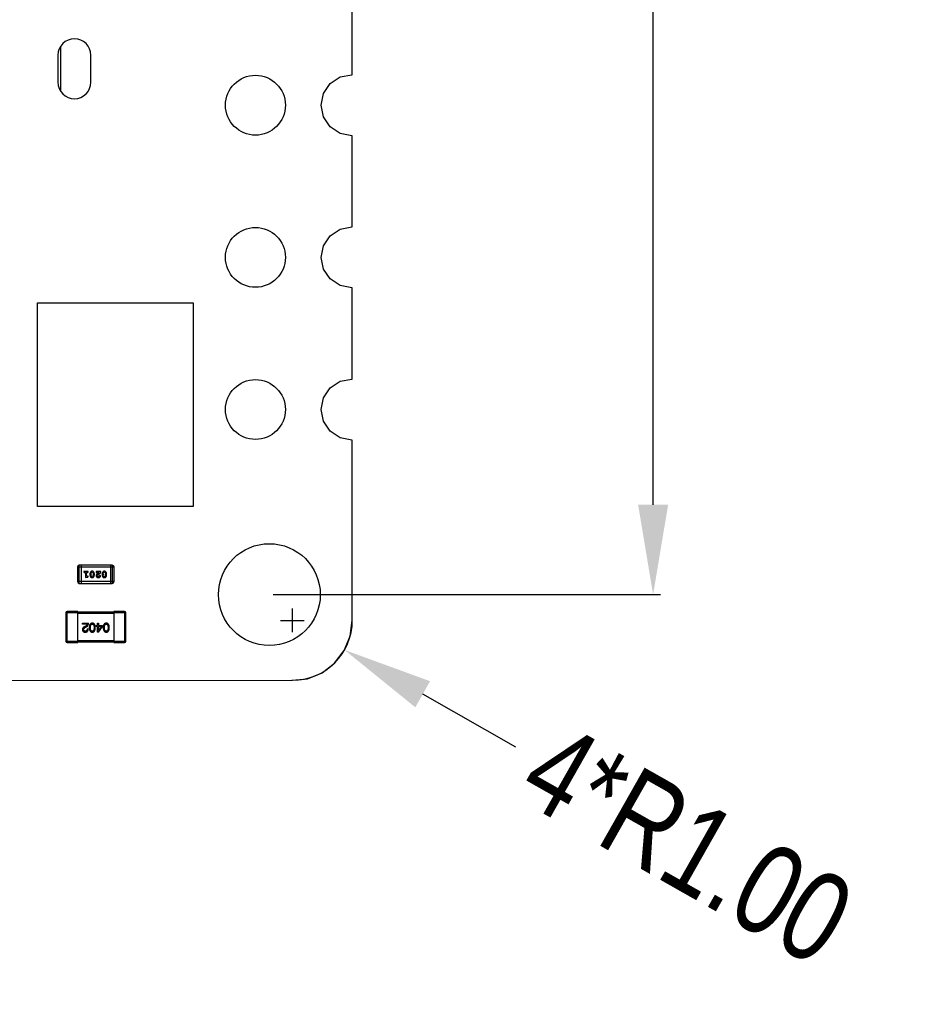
# Model space of a CAD drawing. Header units: inches. Extents: x -50 to 60, y -7 to 68.
# Tile 19 of 108: x -25 to -10, y -4 to 13. Entities that reach past the tile are written whole.
import ezdxf

# ---------------------------------------------------------------- set-up
doc = ezdxf.new("R2010")
doc.units = ezdxf.units.IN
doc.header["$LTSCALE"] = 1.21
doc.header["$MEASUREMENT"] = 0
doc.header["$PDMODE"] = 3
doc.header["$PDSIZE"] = 0.3125
doc.layers.get('0').update_dxf_attribs({"linetype": 'CONTINUOUS'})
doc.layers.get('Defpoints').update_dxf_attribs({"linetype": 'CONTINUOUS'})
doc.layers.add('DIM', color=3, linetype='CONTINUOUS')
doc.styles.get("Standard").update_dxf_attribs({"font": 'txt', "width": 0.8})
doc.dimstyles.get("Standard").update_dxf_attribs({"dimtxt": 0.15625, "dimasz": 0.1875, "dimexe": 0.125, "dimexo": 0.0625, "dimgap": 0.09, "dimtad": 0, "dimtih": 1, "dimtoh": 1, "dimzin": 4, "dimdsep": 46, "dimtxsty": 'STANDARD', "dimblk": '_FILLED', "dimblk1": '_FILLED', "dimblk2": '_FILLED', "dimcen": 0.09, "dimazin": 1, "dimtp": 0.01, "dimtm": 0.01, "dimtfac": 1, "dimtofl": 0, "dimtmove": 0, "dimatfit": 3, "dimldrblk": '_FILLED', "dimfxl": 1, "dimtolj": 1, "dimtzin": 4, "dimarcsym": 0})

# ---------------------------------------------------------------- blocks, each defined once
blk = doc.blocks.new('_FILLED')
at = {"color": 0, "linetype": 'ByBlock'}
blk.add_solid([(0, 0), (-1, 0.167), (-1, -0.167)], dxfattribs=at)
blk = doc.blocks.new('*D11')
at = {"layer": 'Defpoints', "color": 0}
for p in [(-20.49, 2.749), (-19.62, 2.255)]:
    blk.add_point(p, dxfattribs=at)
at = {"layer": 'DIM', "color": 0, "lineweight": -2}
for p, q in [((-20.49, 2.551), (-20.49, 2.947)), ((-20.688, 2.749), (-20.292, 2.749)), ((-16.76, 0.634), (-18.315, 1.516))]:
    blk.add_line(p, q, dxfattribs=at)
at = {"layer": 'DIM', "color": 0, "lineweight": -2, "xscale": 1.5, "yscale": 1.5, "zscale": 1.5, "rotation": 150.4572718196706}
blk.add_blockref('_FILLED', (-19.62, 2.255), dxfattribs=at)
at = {"layer": 'DIM', "color": 0, "insert": (-13.897, -0.988), "char_height": 1.5, "attachment_point": 5, "rotation": 330.4573}
blk.add_mtext('\\A1;4*R1.00', dxfattribs=at)
blk = doc.blocks.new('*D35')
at = {"layer": 'Defpoints', "color": 0}
for p in [(-20.875, 57.339), (-20.875, 3.179), (-14.468, 3.179)]:
    blk.add_point(p, dxfattribs=at)
at = {"layer": 'DIM', "color": 0, "lineweight": -2}
for p, q in [((-20.812, 57.339), (-14.343, 57.339)), ((-14.468, 55.839), (-14.468, 32.549)), ((-14.468, 4.679), (-14.468, 27.969)), ((-20.812, 3.179), (-14.343, 3.179))]:
    blk.add_line(p, q, dxfattribs=at)
at = {"layer": 'DIM', "color": 0, "lineweight": -2, "xscale": 1.5, "yscale": 1.5, "zscale": 1.5}
for p, rotation in [((-14.468, 57.339), 90), ((-14.468, 3.179), 270)]:
    blk.add_blockref('_FILLED', p, dxfattribs=dict(at, rotation=rotation))
at = {"layer": 'DIM', "color": 0, "insert": (-14.468, 30.259), "char_height": 1.5, "attachment_point": 5, "rotation": 90}
blk.add_mtext('\\A1;54.16', dxfattribs=at)

msp = doc.modelspace()

# ---------------------------------------------------------------- linework, layer by layer
at = {"color": 7, "linetype": 'Continuous'}
for p, q in [((-19.491, 11.857), (-19.491, 13.38)), ((-24.355, 11.585), (-24.355, 12.332)), ((-24.405, 12.183), (-24.405, 11.733)), ((-23.855, 11.733), (-23.855, 12.183)), ((-19.694, 11.82), (-19.498, 11.858)), ((-19.498, 11.858), (-19.491, 11.857)), ((-19.969, 11.544), (-19.859, 11.709)), ((-19.859, 11.709), (-19.694, 11.82)), ((-20.008, 11.349), (-19.969, 11.544)), ((-19.969, 11.153), (-20.008, 11.349)), ((-19.859, 10.988), (-19.969, 11.153)), ((-19.694, 10.878), (-19.859, 10.988)), ((-19.498, 10.839), (-19.694, 10.878)), ((-19.491, 10.84), (-19.498, 10.839)), ((-19.491, 9.317), (-19.491, 10.84)), ((-19.859, 9.169), (-19.694, 9.28)), ((-19.694, 9.28), (-19.498, 9.318)), ((-19.498, 9.318), (-19.491, 9.317)), ((-19.969, 9.004), (-19.859, 9.169)), ((-20.008, 8.809), (-19.969, 9.004)), ((-19.969, 8.613), (-20.008, 8.809)), ((-19.859, 8.448), (-19.969, 8.613)), ((-19.694, 8.338), (-19.859, 8.448)), ((-19.498, 8.299), (-19.694, 8.338)), ((-19.491, 8.3), (-19.498, 8.299)), ((-19.49, 6.777), (-19.491, 8.3)), ((-24.748, 8.049), (-22.148, 8.049)), ((-24.748, 4.649), (-24.748, 8.049)), ((-22.148, 8.049), (-22.148, 4.649)), ((-19.859, 6.629), (-19.694, 6.74)), ((-19.694, 6.74), (-19.498, 6.778)), ((-19.498, 6.778), (-19.49, 6.777)), ((-19.969, 6.464), (-19.859, 6.629)), ((-20.008, 6.269), (-19.969, 6.464)), ((-19.969, 6.073), (-20.008, 6.269)), ((-19.859, 5.908), (-19.969, 6.073)), ((-19.694, 5.798), (-19.859, 5.908)), ((-19.498, 5.759), (-19.694, 5.798)), ((-19.49, 5.76), (-19.498, 5.759)), ((-19.49, 2.749), (-19.49, 5.76)), ((-22.148, 4.649), (-24.748, 4.649)), ((-24.078, 3.64), (-23.469, 3.64)), ((-24.078, 3.64), (-24.078, 3.397)), ((-23.499, 3.671), (-24.048, 3.671)), ((-24.048, 3.366), (-24.048, 3.671)), ((-24.017, 3.671), (-24.017, 3.366)), ((-23.53, 3.671), (-23.53, 3.366)), ((-23.499, 3.671), (-23.499, 3.366)), ((-23.469, 3.397), (-23.469, 3.64)), ((-23.91, 3.567), (-23.962, 3.567)), ((-23.962, 3.55), (-23.945, 3.55)), ((-23.945, 3.55), (-23.945, 3.462)), ((-23.945, 3.462), (-23.908, 3.472)), ((-23.928, 3.55), (-23.91, 3.55)), ((-23.928, 3.485), (-23.928, 3.55)), ((-23.913, 3.489), (-23.928, 3.485)), ((-23.907, 3.49), (-23.913, 3.489)), ((-23.899, 3.481), (-23.907, 3.49)), ((-23.871, 3.524), (-23.871, 3.506)), ((-23.854, 3.524), (-23.846, 3.546)), ((-23.854, 3.524), (-23.854, 3.507)), ((-23.846, 3.484), (-23.854, 3.507)), ((-23.846, 3.546), (-23.834, 3.551)), ((-23.834, 3.479), (-23.846, 3.484)), ((-23.834, 3.551), (-23.822, 3.546)), ((-23.822, 3.485), (-23.834, 3.479)), ((-23.822, 3.546), (-23.814, 3.524)), ((-23.814, 3.507), (-23.822, 3.485)), ((-23.814, 3.507), (-23.814, 3.524)), ((-23.797, 3.506), (-23.797, 3.524)), ((-23.69, 3.567), (-23.767, 3.567)), ((-23.767, 3.567), (-23.767, 3.559)), ((-23.759, 3.547), (-23.753, 3.55)), ((-23.753, 3.55), (-23.717, 3.55)), ((-23.717, 3.55), (-23.75, 3.523)), ((-23.75, 3.494), (-23.745, 3.503)), ((-23.745, 3.503), (-23.69, 3.548)), ((-23.716, 3.484), (-23.73, 3.479)), ((-23.711, 3.493), (-23.716, 3.484)), ((-23.702, 3.5), (-23.711, 3.493)), ((-23.693, 3.491), (-23.702, 3.5)), ((-23.69, 3.548), (-23.69, 3.567)), ((-23.667, 3.524), (-23.667, 3.506)), ((-23.649, 3.524), (-23.642, 3.546)), ((-23.649, 3.524), (-23.649, 3.507)), ((-23.642, 3.484), (-23.649, 3.507)), ((-23.642, 3.546), (-23.63, 3.551)), ((-23.63, 3.479), (-23.642, 3.484)), ((-23.63, 3.551), (-23.618, 3.546)), ((-23.617, 3.485), (-23.63, 3.479)), ((-23.618, 3.546), (-23.61, 3.524)), ((-23.61, 3.507), (-23.617, 3.485)), ((-23.61, 3.507), (-23.61, 3.524)), ((-23.593, 3.506), (-23.593, 3.524)), ((-23.469, 3.397), (-24.078, 3.397)), ((-24.048, 3.366), (-23.499, 3.366)), ((-24.273, 2.878), (-24.073, 2.878)), ((-24.273, 2.878), (-24.273, 2.398)), ((-24.073, 2.898), (-24.253, 2.898)), ((-24.253, 2.378), (-24.253, 2.898)), ((-24.073, 2.378), (-24.073, 2.898)), ((-23.473, 2.888), (-24.073, 2.888)), ((-24.073, 2.868), (-23.473, 2.868)), ((-23.293, 2.898), (-23.473, 2.898)), ((-23.473, 2.898), (-23.473, 2.378)), ((-23.473, 2.878), (-23.273, 2.878)), ((-23.293, 2.898), (-23.293, 2.378)), ((-23.273, 2.398), (-23.273, 2.878)), ((-23.997, 2.7), (-23.896, 2.7)), ((-23.997, 2.683), (-23.997, 2.7)), ((-23.916, 2.683), (-23.997, 2.683)), ((-23.941, 2.655), (-23.956, 2.646)), ((-23.95, 2.63), (-23.93, 2.642)), ((-23.767, 2.664), (-23.745, 2.664)), ((-23.767, 2.648), (-23.767, 2.664)), ((-23.745, 2.648), (-23.767, 2.648)), ((-23.745, 2.7), (-23.727, 2.7)), ((-23.745, 2.664), (-23.745, 2.7)), ((-23.745, 2.552), (-23.745, 2.648)), ((-23.729, 2.552), (-23.662, 2.646)), ((-23.727, 2.7), (-23.727, 2.664)), ((-23.727, 2.664), (-23.662, 2.664)), ((-23.679, 2.648), (-23.727, 2.648)), ((-23.727, 2.648), (-23.727, 2.581)), ((-23.679, 2.648), (-23.726, 2.581)), ((-23.662, 2.664), (-23.662, 2.646)), ((-19.524, 2.487), (-19.49, 2.749)), ((-23.918, 2.605), (-23.899, 2.605)), ((-23.729, 2.552), (-23.745, 2.552)), ((-23.727, 2.581), (-23.726, 2.581)), ((-19.625, 2.244), (-19.524, 2.487)), ((-24.073, 2.398), (-24.273, 2.398)), ((-24.253, 2.378), (-24.073, 2.378)), ((-23.473, 2.408), (-24.073, 2.408)), ((-24.073, 2.388), (-23.473, 2.388)), ((-23.273, 2.398), (-23.473, 2.398)), ((-23.473, 2.378), (-23.293, 2.378)), ((-19.785, 2.035), (-19.625, 2.244)), ((-19.994, 1.875), (-19.785, 2.035)), ((-20.237, 1.774), (-19.994, 1.875)), ((-25.528, 1.746), (-20.489, 1.749)), ((-20.498, 1.749), (-20.237, 1.774))]:
    msp.add_line(p, q, dxfattribs=at)
for centre, radius in [((-21.108, 11.349), 0.5), ((-21.108, 8.809), 0.5), ((-21.108, 6.269), 0.5), ((-20.875, 3.179), 0.85)]:
    msp.add_circle(centre, radius, dxfattribs=at)
for centre, radius, start, end in [((-24.13, 12.183), 0.275, 0, 180), ((-24.13, 11.733), 0.275, 180, 0), ((-24.048, 3.64), 0.0305, 90, 180), ((-23.499, 3.64), 0.0305, 0, 90), ((-24.048, 3.397), 0.0305, 180, 270), ((-23.499, 3.397), 0.0305, 270, 0), ((-24.253, 2.878), 0.02, 90, 180), ((-23.293, 2.878), 0.02, 0, 90), ((-20.49, 2.749), 1, 270.026, 0.0089), ((-24.253, 2.398), 0.02, 180, 270), ((-23.293, 2.398), 0.02, 270, 0)]:
    msp.add_arc(centre, radius, start, end, dxfattribs=at)
for points, knots in [([(-23.962, 3.567), (-23.963, 3.567), (-23.965, 3.567), (-23.967, 3.567), (-23.969, 3.566), (-23.971, 3.565), (-23.972, 3.564), (-23.973, 3.562), (-23.973, 3.56), (-23.973, 3.559), (-23.973, 3.559)], [0, 0, 0, 0, 0.169012, 0.317488, 0.445429, 0.560977, 0.67065, 0.776666, 0.88492, 1, 1, 1, 1]), ([(-23.973, 3.559), (-23.973, 3.558), (-23.973, 3.557), (-23.973, 3.555), (-23.972, 3.554), (-23.971, 3.552), (-23.969, 3.551), (-23.967, 3.55), (-23.965, 3.55), (-23.963, 3.55), (-23.962, 3.55)], [0, 0, 0, 0, 0.11517, 0.223509, 0.328254, 0.438012, 0.553651, 0.682263, 0.830856, 1, 1, 1, 1]), ([(-23.899, 3.559), (-23.899, 3.559), (-23.899, 3.56), (-23.9, 3.562), (-23.901, 3.564), (-23.902, 3.565), (-23.904, 3.566), (-23.905, 3.567), (-23.908, 3.567), (-23.909, 3.567), (-23.91, 3.567)], [0, 0, 0, 0, 0.115051, 0.223278, 0.329269, 0.437893, 0.554681, 0.682591, 0.83103, 1, 1, 1, 1]), ([(-23.91, 3.55), (-23.909, 3.55), (-23.908, 3.55), (-23.905, 3.55), (-23.904, 3.551), (-23.902, 3.552), (-23.901, 3.554), (-23.9, 3.555), (-23.899, 3.557), (-23.899, 3.558), (-23.899, 3.559)], [0, 0, 0, 0, 0.169102, 0.317658, 0.446239, 0.563118, 0.671828, 0.776546, 0.884858, 1, 1, 1, 1]), ([(-23.908, 3.472), (-23.908, 3.472), (-23.906, 3.472), (-23.904, 3.473), (-23.902, 3.474), (-23.901, 3.475), (-23.9, 3.476), (-23.9, 3.478), (-23.899, 3.479), (-23.899, 3.48), (-23.899, 3.481)], [0, 0, 0, 0, 0.187321, 0.344927, 0.475328, 0.579604, 0.674244, 0.773631, 0.882025, 1, 1, 1, 1]), ([(-23.834, 3.569), (-23.836, 3.569), (-23.838, 3.569), (-23.842, 3.568), (-23.846, 3.567), (-23.85, 3.565), (-23.853, 3.563), (-23.856, 3.561), (-23.859, 3.558), (-23.862, 3.554), (-23.864, 3.551), (-23.866, 3.547), (-23.867, 3.543), (-23.869, 3.54), (-23.87, 3.536), (-23.87, 3.532), (-23.871, 3.528), (-23.871, 3.525), (-23.871, 3.524)], [0, 0, 0, 0, 0.067217, 0.131051, 0.19272, 0.252824, 0.312745, 0.373449, 0.436041, 0.501494, 0.567761, 0.632087, 0.695096, 0.757109, 0.817993, 0.878657, 0.939311, 1, 1, 1, 1]), ([(-23.871, 3.506), (-23.871, 3.505), (-23.871, 3.503), (-23.871, 3.5), (-23.87, 3.497), (-23.869, 3.494), (-23.869, 3.491), (-23.867, 3.488), (-23.866, 3.485), (-23.865, 3.482), (-23.863, 3.479), (-23.861, 3.477), (-23.86, 3.474), (-23.858, 3.472), (-23.856, 3.47), (-23.855, 3.469), (-23.853, 3.467), (-23.851, 3.466), (-23.847, 3.464), (-23.843, 3.463), (-23.839, 3.462), (-23.836, 3.462), (-23.834, 3.462)], [0, 0, 0, 0, 0.049855, 0.099516, 0.148482, 0.19758, 0.246804, 0.296268, 0.346517, 0.397047, 0.446826, 0.49336, 0.537801, 0.579207, 0.617974, 0.654833, 0.689171, 0.722088, 0.786392, 0.853518, 0.924186, 1, 1, 1, 1]), ([(-23.797, 3.524), (-23.797, 3.525), (-23.797, 3.527), (-23.797, 3.531), (-23.798, 3.534), (-23.799, 3.537), (-23.8, 3.54), (-23.801, 3.543), (-23.802, 3.546), (-23.803, 3.549), (-23.805, 3.551), (-23.807, 3.554), (-23.808, 3.556), (-23.81, 3.558), (-23.812, 3.56), (-23.813, 3.562), (-23.815, 3.563), (-23.817, 3.565), (-23.821, 3.566), (-23.825, 3.568), (-23.829, 3.569), (-23.832, 3.569), (-23.834, 3.569)], [0, 0, 0, 0, 0.049886, 0.09882, 0.148132, 0.19689, 0.246038, 0.295176, 0.345305, 0.395692, 0.445312, 0.491875, 0.535813, 0.577009, 0.616081, 0.652689, 0.687585, 0.720206, 0.785062, 0.85223, 0.923759, 1, 1, 1, 1]), ([(-23.834, 3.462), (-23.832, 3.462), (-23.83, 3.462), (-23.826, 3.463), (-23.822, 3.464), (-23.818, 3.465), (-23.815, 3.467), (-23.812, 3.47), (-23.809, 3.473), (-23.807, 3.476), (-23.804, 3.48), (-23.802, 3.484), (-23.801, 3.487), (-23.799, 3.491), (-23.798, 3.495), (-23.798, 3.499), (-23.797, 3.503), (-23.797, 3.505), (-23.797, 3.506)], [0, 0, 0, 0, 0.06692, 0.130834, 0.19258, 0.252759, 0.312631, 0.373411, 0.436359, 0.501894, 0.568244, 0.632472, 0.69556, 0.757163, 0.818592, 0.878885, 0.939235, 1, 1, 1, 1]), ([(-23.767, 3.559), (-23.767, 3.558), (-23.767, 3.556), (-23.767, 3.554), (-23.766, 3.551), (-23.765, 3.55), (-23.764, 3.548), (-23.762, 3.547), (-23.76, 3.547), (-23.759, 3.547), (-23.759, 3.547)], [0, 0, 0, 0, 0.1844, 0.34094, 0.473574, 0.586824, 0.690029, 0.789175, 0.890445, 1, 1, 1, 1]), ([(-23.75, 3.523), (-23.751, 3.522), (-23.753, 3.521), (-23.755, 3.518), (-23.757, 3.516), (-23.759, 3.514), (-23.761, 3.512), (-23.762, 3.511), (-23.763, 3.509), (-23.765, 3.507), (-23.766, 3.504), (-23.767, 3.501), (-23.767, 3.498), (-23.767, 3.496), (-23.767, 3.495)], [0, 0, 0, 0, 0.103002, 0.197728, 0.285279, 0.365235, 0.437224, 0.502446, 0.560545, 0.611446, 0.707576, 0.80349, 0.900532, 1, 1, 1, 1]), ([(-23.767, 3.495), (-23.767, 3.493), (-23.767, 3.491), (-23.767, 3.488), (-23.766, 3.485), (-23.765, 3.482), (-23.763, 3.479), (-23.761, 3.476), (-23.759, 3.474), (-23.757, 3.471), (-23.754, 3.469), (-23.751, 3.467), (-23.748, 3.465), (-23.745, 3.464), (-23.742, 3.463), (-23.738, 3.462), (-23.734, 3.462), (-23.732, 3.462), (-23.731, 3.462)], [0, 0, 0, 0, 0.060981, 0.120256, 0.178148, 0.236115, 0.293993, 0.352864, 0.413358, 0.476056, 0.539296, 0.602396, 0.665116, 0.728325, 0.792919, 0.859317, 0.928302, 1, 1, 1, 1]), ([(-23.73, 3.479), (-23.732, 3.479), (-23.735, 3.479), (-23.738, 3.48), (-23.742, 3.481), (-23.745, 3.483), (-23.747, 3.486), (-23.749, 3.488), (-23.75, 3.491), (-23.75, 3.493), (-23.75, 3.494)], [0, 0, 0, 0, 0.156344, 0.299348, 0.4327, 0.561, 0.682299, 0.791883, 0.89611, 1, 1, 1, 1]), ([(-23.731, 3.462), (-23.729, 3.462), (-23.725, 3.462), (-23.721, 3.463), (-23.716, 3.464), (-23.711, 3.466), (-23.707, 3.469), (-23.704, 3.472), (-23.7, 3.475), (-23.698, 3.478), (-23.696, 3.482), (-23.694, 3.485), (-23.693, 3.488), (-23.693, 3.49), (-23.693, 3.491)], [0, 0, 0, 0, 0.098286, 0.193983, 0.289056, 0.384352, 0.477435, 0.566197, 0.652355, 0.737986, 0.818188, 0.887401, 0.94802, 1, 1, 1, 1]), ([(-23.63, 3.569), (-23.631, 3.569), (-23.634, 3.569), (-23.638, 3.568), (-23.642, 3.567), (-23.645, 3.565), (-23.649, 3.563), (-23.652, 3.561), (-23.655, 3.558), (-23.657, 3.554), (-23.659, 3.551), (-23.661, 3.547), (-23.663, 3.543), (-23.664, 3.54), (-23.665, 3.536), (-23.666, 3.532), (-23.666, 3.528), (-23.667, 3.525), (-23.667, 3.524)], [0, 0, 0, 0, 0.067217, 0.131051, 0.19272, 0.252824, 0.312745, 0.373449, 0.436041, 0.501494, 0.567761, 0.632087, 0.695096, 0.757109, 0.817993, 0.878657, 0.939311, 1, 1, 1, 1]), ([(-23.667, 3.506), (-23.667, 3.505), (-23.666, 3.503), (-23.666, 3.5), (-23.666, 3.497), (-23.665, 3.494), (-23.664, 3.491), (-23.663, 3.488), (-23.662, 3.485), (-23.66, 3.482), (-23.659, 3.479), (-23.657, 3.477), (-23.655, 3.474), (-23.654, 3.472), (-23.652, 3.47), (-23.65, 3.469), (-23.648, 3.467), (-23.646, 3.466), (-23.643, 3.464), (-23.639, 3.463), (-23.634, 3.462), (-23.631, 3.462), (-23.629, 3.462)], [0, 0, 0, 0, 0.049855, 0.099516, 0.148482, 0.19758, 0.246804, 0.296268, 0.346517, 0.397047, 0.446826, 0.49336, 0.537801, 0.579207, 0.617974, 0.654833, 0.689171, 0.722088, 0.786392, 0.853518, 0.924186, 1, 1, 1, 1]), ([(-23.593, 3.524), (-23.593, 3.525), (-23.593, 3.527), (-23.593, 3.531), (-23.593, 3.534), (-23.594, 3.537), (-23.595, 3.54), (-23.596, 3.543), (-23.597, 3.546), (-23.599, 3.549), (-23.6, 3.551), (-23.602, 3.554), (-23.604, 3.556), (-23.605, 3.558), (-23.607, 3.56), (-23.609, 3.562), (-23.61, 3.563), (-23.613, 3.565), (-23.616, 3.566), (-23.62, 3.568), (-23.625, 3.569), (-23.628, 3.569), (-23.63, 3.569)], [0, 0, 0, 0, 0.049886, 0.09882, 0.148132, 0.19689, 0.246038, 0.295176, 0.345305, 0.395692, 0.445312, 0.491875, 0.535813, 0.577009, 0.616081, 0.652689, 0.687585, 0.720206, 0.785062, 0.85223, 0.923759, 1, 1, 1, 1]), ([(-23.629, 3.462), (-23.628, 3.462), (-23.625, 3.462), (-23.621, 3.463), (-23.617, 3.464), (-23.614, 3.465), (-23.61, 3.467), (-23.607, 3.47), (-23.605, 3.473), (-23.602, 3.476), (-23.6, 3.48), (-23.598, 3.484), (-23.596, 3.487), (-23.595, 3.491), (-23.594, 3.495), (-23.593, 3.499), (-23.593, 3.503), (-23.593, 3.505), (-23.593, 3.506)], [0, 0, 0, 0, 0.06692, 0.130834, 0.19258, 0.252759, 0.312631, 0.373411, 0.436359, 0.501894, 0.568244, 0.632472, 0.69556, 0.757163, 0.818592, 0.878885, 0.939235, 1, 1, 1, 1]), ([(-23.956, 2.646), (-23.958, 2.645), (-23.961, 2.643), (-23.966, 2.641), (-23.971, 2.638), (-23.975, 2.636), (-23.978, 2.633), (-23.982, 2.63), (-23.985, 2.627), (-23.987, 2.624), (-23.99, 2.621), (-23.992, 2.618), (-23.993, 2.614), (-23.995, 2.611), (-23.996, 2.607), (-23.996, 2.604), (-23.997, 2.6), (-23.997, 2.598), (-23.997, 2.596)], [0, 0, 0, 0, 0.082731, 0.161257, 0.236138, 0.307554, 0.375712, 0.440848, 0.502916, 0.562567, 0.619798, 0.675716, 0.73039, 0.78386, 0.837315, 0.890547, 0.944917, 1, 1, 1, 1]), ([(-23.977, 2.596), (-23.977, 2.596), (-23.977, 2.598), (-23.977, 2.6), (-23.977, 2.603), (-23.976, 2.605), (-23.975, 2.607), (-23.974, 2.61), (-23.973, 2.612), (-23.971, 2.614), (-23.969, 2.616), (-23.967, 2.618), (-23.965, 2.62), (-23.962, 2.622), (-23.96, 2.624), (-23.957, 2.626), (-23.953, 2.628), (-23.951, 2.629), (-23.95, 2.63)], [0, 0, 0, 0, 0.052237, 0.103888, 0.155485, 0.207395, 0.259864, 0.31356, 0.369176, 0.4266, 0.486836, 0.550048, 0.61567, 0.685271, 0.75824, 0.834614, 0.915635, 1, 1, 1, 1]), ([(-23.916, 2.683), (-23.917, 2.681), (-23.917, 2.679), (-23.919, 2.675), (-23.921, 2.671), (-23.924, 2.668), (-23.927, 2.664), (-23.931, 2.661), (-23.936, 2.658), (-23.939, 2.656), (-23.941, 2.655)], [0, 0, 0, 0, 0.103034, 0.208166, 0.318255, 0.434664, 0.559728, 0.695394, 0.841708, 1, 1, 1, 1]), ([(-23.93, 2.642), (-23.929, 2.642), (-23.926, 2.644), (-23.922, 2.646), (-23.919, 2.649), (-23.915, 2.652), (-23.912, 2.655), (-23.91, 2.658), (-23.907, 2.662), (-23.905, 2.665), (-23.903, 2.669), (-23.901, 2.673), (-23.899, 2.677), (-23.898, 2.681), (-23.897, 2.686), (-23.896, 2.69), (-23.896, 2.695), (-23.896, 2.698), (-23.896, 2.7)], [0, 0, 0, 0, 0.065828, 0.130094, 0.192451, 0.254037, 0.313974, 0.373757, 0.433048, 0.492243, 0.551902, 0.611758, 0.672678, 0.734814, 0.798569, 0.863693, 0.930488, 1, 1, 1, 1]), ([(-23.832, 2.702), (-23.834, 2.702), (-23.838, 2.702), (-23.843, 2.701), (-23.848, 2.699), (-23.853, 2.697), (-23.858, 2.695), (-23.862, 2.692), (-23.866, 2.688), (-23.869, 2.683), (-23.872, 2.678), (-23.875, 2.673), (-23.877, 2.667), (-23.879, 2.66), (-23.88, 2.653), (-23.881, 2.645), (-23.882, 2.637), (-23.882, 2.631), (-23.883, 2.628)], [0, 0, 0, 0, 0.059134, 0.115603, 0.169236, 0.221572, 0.273254, 0.32474, 0.377319, 0.431815, 0.488555, 0.548609, 0.612242, 0.680182, 0.75251, 0.829782, 0.91231, 1, 1, 1, 1]), ([(-23.863, 2.628), (-23.863, 2.631), (-23.863, 2.635), (-23.862, 2.642), (-23.862, 2.648), (-23.861, 2.654), (-23.86, 2.659), (-23.859, 2.664), (-23.857, 2.668), (-23.855, 2.672), (-23.853, 2.676), (-23.851, 2.679), (-23.848, 2.681), (-23.845, 2.684), (-23.842, 2.685), (-23.839, 2.686), (-23.835, 2.687), (-23.833, 2.687), (-23.832, 2.687)], [0, 0, 0, 0, 0.094834, 0.184067, 0.267029, 0.344713, 0.417334, 0.484367, 0.546941, 0.604717, 0.65953, 0.710539, 0.759381, 0.806382, 0.853027, 0.900623, 0.949121, 1, 1, 1, 1]), ([(-23.781, 2.628), (-23.781, 2.631), (-23.781, 2.637), (-23.782, 2.645), (-23.783, 2.653), (-23.785, 2.66), (-23.786, 2.667), (-23.789, 2.673), (-23.791, 2.678), (-23.794, 2.683), (-23.798, 2.688), (-23.801, 2.692), (-23.806, 2.695), (-23.81, 2.697), (-23.815, 2.699), (-23.82, 2.701), (-23.826, 2.702), (-23.83, 2.702), (-23.832, 2.702)], [0, 0, 0, 0, 0.087693, 0.170223, 0.247496, 0.319826, 0.387768, 0.451403, 0.511459, 0.568358, 0.622671, 0.675251, 0.726739, 0.778422, 0.830759, 0.884394, 0.940865, 1, 1, 1, 1]), ([(-23.832, 2.687), (-23.83, 2.687), (-23.828, 2.687), (-23.825, 2.687), (-23.821, 2.685), (-23.818, 2.684), (-23.816, 2.682), (-23.813, 2.679), (-23.811, 2.676), (-23.809, 2.673), (-23.807, 2.669), (-23.806, 2.664), (-23.804, 2.659), (-23.803, 2.654), (-23.802, 2.648), (-23.802, 2.642), (-23.801, 2.635), (-23.801, 2.631), (-23.801, 2.628)], [0, 0, 0, 0, 0.049766, 0.097012, 0.143225, 0.188786, 0.235079, 0.282962, 0.333687, 0.387747, 0.445963, 0.508657, 0.576545, 0.649868, 0.72822, 0.812712, 0.903543, 1, 1, 1, 1]), ([(-23.599, 2.702), (-23.601, 2.702), (-23.604, 2.702), (-23.61, 2.701), (-23.615, 2.699), (-23.62, 2.697), (-23.625, 2.695), (-23.629, 2.692), (-23.633, 2.688), (-23.636, 2.683), (-23.639, 2.678), (-23.642, 2.673), (-23.644, 2.667), (-23.646, 2.66), (-23.647, 2.653), (-23.648, 2.645), (-23.649, 2.637), (-23.649, 2.631), (-23.649, 2.628)], [0, 0, 0, 0, 0.059134, 0.115603, 0.169236, 0.221572, 0.273254, 0.32474, 0.377319, 0.431815, 0.488555, 0.548609, 0.612242, 0.680182, 0.75251, 0.829782, 0.91231, 1, 1, 1, 1]), ([(-23.63, 2.628), (-23.63, 2.631), (-23.63, 2.635), (-23.629, 2.642), (-23.629, 2.648), (-23.628, 2.654), (-23.627, 2.659), (-23.625, 2.664), (-23.624, 2.668), (-23.622, 2.672), (-23.62, 2.676), (-23.618, 2.679), (-23.615, 2.681), (-23.612, 2.684), (-23.609, 2.685), (-23.606, 2.686), (-23.602, 2.687), (-23.6, 2.687), (-23.599, 2.687)], [0, 0, 0, 0, 0.094834, 0.184067, 0.267029, 0.344713, 0.417334, 0.484367, 0.546941, 0.604717, 0.65953, 0.710539, 0.759381, 0.806382, 0.853027, 0.900623, 0.949121, 1, 1, 1, 1]), ([(-23.548, 2.628), (-23.548, 2.631), (-23.548, 2.637), (-23.549, 2.645), (-23.55, 2.653), (-23.551, 2.66), (-23.553, 2.667), (-23.556, 2.673), (-23.558, 2.678), (-23.561, 2.683), (-23.564, 2.688), (-23.568, 2.692), (-23.572, 2.695), (-23.577, 2.697), (-23.582, 2.699), (-23.587, 2.701), (-23.593, 2.702), (-23.597, 2.702), (-23.599, 2.702)], [0, 0, 0, 0, 0.087693, 0.170223, 0.247496, 0.319826, 0.387768, 0.451403, 0.511459, 0.568358, 0.622671, 0.675251, 0.726739, 0.778422, 0.830759, 0.884394, 0.940865, 1, 1, 1, 1]), ([(-23.599, 2.687), (-23.597, 2.687), (-23.595, 2.687), (-23.591, 2.687), (-23.588, 2.685), (-23.585, 2.684), (-23.582, 2.682), (-23.58, 2.679), (-23.578, 2.676), (-23.576, 2.673), (-23.574, 2.669), (-23.572, 2.664), (-23.571, 2.659), (-23.57, 2.654), (-23.569, 2.648), (-23.569, 2.642), (-23.568, 2.635), (-23.568, 2.631), (-23.568, 2.628)], [0, 0, 0, 0, 0.049766, 0.097012, 0.143225, 0.188786, 0.235079, 0.282962, 0.333687, 0.387747, 0.445963, 0.508657, 0.576545, 0.649868, 0.72822, 0.812712, 0.903543, 1, 1, 1, 1]), ([(-23.997, 2.596), (-23.996, 2.595), (-23.996, 2.591), (-23.995, 2.587), (-23.994, 2.582), (-23.993, 2.578), (-23.991, 2.574), (-23.989, 2.571), (-23.987, 2.567), (-23.984, 2.564), (-23.981, 2.562), (-23.977, 2.56), (-23.973, 2.558), (-23.969, 2.556), (-23.965, 2.554), (-23.96, 2.553), (-23.955, 2.553), (-23.952, 2.552), (-23.95, 2.552)], [0, 0, 0, 0, 0.070688, 0.137741, 0.201612, 0.262778, 0.321223, 0.378455, 0.434411, 0.490146, 0.546362, 0.603392, 0.662208, 0.723401, 0.787372, 0.85442, 0.925153, 1, 1, 1, 1]), ([(-23.947, 2.569), (-23.949, 2.569), (-23.951, 2.57), (-23.954, 2.57), (-23.957, 2.571), (-23.96, 2.571), (-23.962, 2.572), (-23.965, 2.573), (-23.967, 2.575), (-23.969, 2.576), (-23.971, 2.578), (-23.972, 2.58), (-23.973, 2.582), (-23.975, 2.584), (-23.975, 2.587), (-23.976, 2.59), (-23.977, 2.593), (-23.977, 2.595), (-23.977, 2.596)], [0, 0, 0, 0, 0.076112, 0.148436, 0.216883, 0.281466, 0.34298, 0.402356, 0.459881, 0.51546, 0.571111, 0.62658, 0.683162, 0.741007, 0.801404, 0.863825, 0.930544, 1, 1, 1, 1]), ([(-23.95, 2.552), (-23.948, 2.552), (-23.944, 2.553), (-23.938, 2.553), (-23.933, 2.554), (-23.928, 2.556), (-23.923, 2.558), (-23.919, 2.56), (-23.916, 2.563), (-23.912, 2.566), (-23.909, 2.57), (-23.907, 2.574), (-23.904, 2.578), (-23.902, 2.583), (-23.901, 2.588), (-23.9, 2.593), (-23.899, 2.599), (-23.899, 2.603), (-23.899, 2.605)], [0, 0, 0, 0, 0.07282, 0.141057, 0.2062, 0.267672, 0.326735, 0.383519, 0.439188, 0.494454, 0.549628, 0.605958, 0.66397, 0.72402, 0.787502, 0.854127, 0.925065, 1, 1, 1, 1]), ([(-23.918, 2.605), (-23.918, 2.604), (-23.918, 2.601), (-23.919, 2.597), (-23.919, 2.593), (-23.92, 2.59), (-23.921, 2.587), (-23.922, 2.584), (-23.924, 2.581), (-23.926, 2.578), (-23.928, 2.576), (-23.93, 2.574), (-23.932, 2.573), (-23.935, 2.572), (-23.938, 2.571), (-23.941, 2.57), (-23.944, 2.57), (-23.946, 2.569), (-23.947, 2.569)], [0, 0, 0, 0, 0.082594, 0.15978, 0.232961, 0.301462, 0.365595, 0.426678, 0.484662, 0.540809, 0.595146, 0.648401, 0.702272, 0.757102, 0.813447, 0.872233, 0.934055, 1, 1, 1, 1]), ([(-23.883, 2.628), (-23.882, 2.625), (-23.882, 2.62), (-23.881, 2.611), (-23.88, 2.603), (-23.879, 2.596), (-23.877, 2.589), (-23.874, 2.583), (-23.872, 2.577), (-23.869, 2.572), (-23.865, 2.568), (-23.862, 2.564), (-23.858, 2.56), (-23.853, 2.557), (-23.848, 2.555), (-23.843, 2.554), (-23.837, 2.553), (-23.834, 2.552), (-23.832, 2.552)], [0, 0, 0, 0, 0.088475, 0.171606, 0.249595, 0.322626, 0.391327, 0.455765, 0.516374, 0.573675, 0.628522, 0.681161, 0.732559, 0.783563, 0.83504, 0.887639, 0.942585, 1, 1, 1, 1]), ([(-23.832, 2.569), (-23.833, 2.569), (-23.835, 2.57), (-23.839, 2.57), (-23.842, 2.571), (-23.845, 2.573), (-23.848, 2.575), (-23.851, 2.578), (-23.853, 2.581), (-23.855, 2.584), (-23.857, 2.588), (-23.859, 2.593), (-23.86, 2.597), (-23.861, 2.603), (-23.862, 2.609), (-23.862, 2.615), (-23.863, 2.621), (-23.863, 2.626), (-23.863, 2.628)], [0, 0, 0, 0, 0.050604, 0.098688, 0.145699, 0.191791, 0.238625, 0.286717, 0.337546, 0.391814, 0.449755, 0.512106, 0.579685, 0.652048, 0.730262, 0.814146, 0.904281, 1, 1, 1, 1]), ([(-23.801, 2.628), (-23.801, 2.626), (-23.801, 2.621), (-23.802, 2.615), (-23.802, 2.609), (-23.803, 2.603), (-23.804, 2.597), (-23.806, 2.593), (-23.807, 2.588), (-23.809, 2.584), (-23.811, 2.581), (-23.813, 2.578), (-23.816, 2.575), (-23.818, 2.573), (-23.821, 2.571), (-23.825, 2.57), (-23.828, 2.57), (-23.83, 2.569), (-23.832, 2.569)], [0, 0, 0, 0, 0.096452, 0.187278, 0.271765, 0.350519, 0.423437, 0.491321, 0.554011, 0.612224, 0.666281, 0.717003, 0.764884, 0.811423, 0.856783, 0.902993, 0.950236, 1, 1, 1, 1]), ([(-23.832, 2.552), (-23.83, 2.552), (-23.826, 2.552), (-23.82, 2.553), (-23.815, 2.555), (-23.81, 2.557), (-23.806, 2.56), (-23.801, 2.563), (-23.798, 2.567), (-23.794, 2.572), (-23.791, 2.577), (-23.789, 2.582), (-23.786, 2.589), (-23.785, 2.596), (-23.783, 2.603), (-23.782, 2.611), (-23.781, 2.619), (-23.781, 2.625), (-23.781, 2.628)], [0, 0, 0, 0, 0.057911, 0.113262, 0.165956, 0.217443, 0.268511, 0.319665, 0.372, 0.426129, 0.483365, 0.543779, 0.607756, 0.676562, 0.749704, 0.827713, 0.911177, 1, 1, 1, 1]), ([(-23.649, 2.628), (-23.649, 2.625), (-23.649, 2.62), (-23.648, 2.611), (-23.647, 2.603), (-23.645, 2.596), (-23.643, 2.589), (-23.641, 2.583), (-23.639, 2.577), (-23.636, 2.572), (-23.632, 2.568), (-23.628, 2.564), (-23.624, 2.56), (-23.62, 2.557), (-23.615, 2.555), (-23.61, 2.554), (-23.604, 2.553), (-23.601, 2.552), (-23.599, 2.552)], [0, 0, 0, 0, 0.088475, 0.171606, 0.249595, 0.322626, 0.391327, 0.455765, 0.516374, 0.573675, 0.628522, 0.681161, 0.732559, 0.783563, 0.83504, 0.887639, 0.942585, 1, 1, 1, 1]), ([(-23.599, 2.569), (-23.6, 2.569), (-23.602, 2.57), (-23.606, 2.57), (-23.609, 2.571), (-23.612, 2.573), (-23.615, 2.575), (-23.618, 2.578), (-23.62, 2.581), (-23.622, 2.584), (-23.624, 2.588), (-23.625, 2.593), (-23.627, 2.597), (-23.628, 2.603), (-23.629, 2.609), (-23.629, 2.615), (-23.63, 2.621), (-23.63, 2.626), (-23.63, 2.628)], [0, 0, 0, 0, 0.050604, 0.098688, 0.145699, 0.191791, 0.238625, 0.286717, 0.337546, 0.391814, 0.449755, 0.512106, 0.579685, 0.652048, 0.730262, 0.814146, 0.904281, 1, 1, 1, 1]), ([(-23.599, 2.552), (-23.597, 2.552), (-23.593, 2.552), (-23.587, 2.553), (-23.582, 2.555), (-23.577, 2.557), (-23.572, 2.56), (-23.568, 2.563), (-23.564, 2.567), (-23.561, 2.572), (-23.558, 2.577), (-23.556, 2.582), (-23.553, 2.589), (-23.551, 2.596), (-23.55, 2.603), (-23.549, 2.611), (-23.548, 2.619), (-23.548, 2.625), (-23.548, 2.628)], [0, 0, 0, 0, 0.057911, 0.113262, 0.165956, 0.217443, 0.268511, 0.319665, 0.372, 0.426129, 0.483365, 0.543779, 0.607756, 0.676562, 0.749704, 0.827713, 0.911177, 1, 1, 1, 1]), ([(-23.568, 2.628), (-23.568, 2.626), (-23.568, 2.621), (-23.569, 2.615), (-23.569, 2.609), (-23.57, 2.603), (-23.571, 2.597), (-23.572, 2.593), (-23.574, 2.588), (-23.576, 2.584), (-23.578, 2.581), (-23.58, 2.578), (-23.582, 2.575), (-23.585, 2.573), (-23.588, 2.571), (-23.591, 2.57), (-23.595, 2.57), (-23.597, 2.569), (-23.599, 2.569)], [0, 0, 0, 0, 0.096452, 0.187278, 0.271765, 0.350519, 0.423437, 0.491321, 0.554011, 0.612224, 0.666281, 0.717003, 0.764884, 0.811423, 0.856783, 0.902993, 0.950236, 1, 1, 1, 1])]:
    msp.add_open_spline(points, degree=3, knots=knots, dxfattribs=at)

# ---------------------------------------------------------------- dimensions: what is measured, and where the dimension line sits
at = {"layer": 'DIM'}
dim = msp.add_linear_dim(base=(-14.468, 3.179), p1=(-20.875, 57.339), p2=(-20.875, 3.179), angle=90, dimstyle='STANDARD', override={"dimtxt": 1.5, "dimasz": 1.5, "dimtih": 0, "dimtoh": 0, "dimzin": 0, "dimcen": 0.198, "dimadec": 0, "dimazin": 0, "dimtp": 0, "dimtm": 0, "dimtdec": 4, "dimtzin": 0}, dxfattribs=at)
dim.commit()
dim.dimension.update_dxf_attribs({"geometry": '*D35', "text_midpoint": (-14.468, 30.259)})
dim = msp.add_radius_dim(center=(-20.49, 2.749), mpoint=(-19.62, 2.255), dimstyle='STANDARD', override={"dimtxt": 1.5, "dimasz": 1.5, "dimtih": 0, "dimtoh": 0, "dimzin": 0, "dimpost": '4*R<>', "dimblk": '_FILLED', "dimcen": 0.198, "dimadec": 0, "dimazin": 0, "dimtp": 0, "dimtm": 0, "dimtdec": 4, "dimtzin": 0}, dxfattribs=at)
dim.commit()
dim.dimension.update_dxf_attribs({"geometry": '*D11', "text_midpoint": (-13.897, -0.988), "dimtype": 164})

doc.saveas('drawing.dxf')
